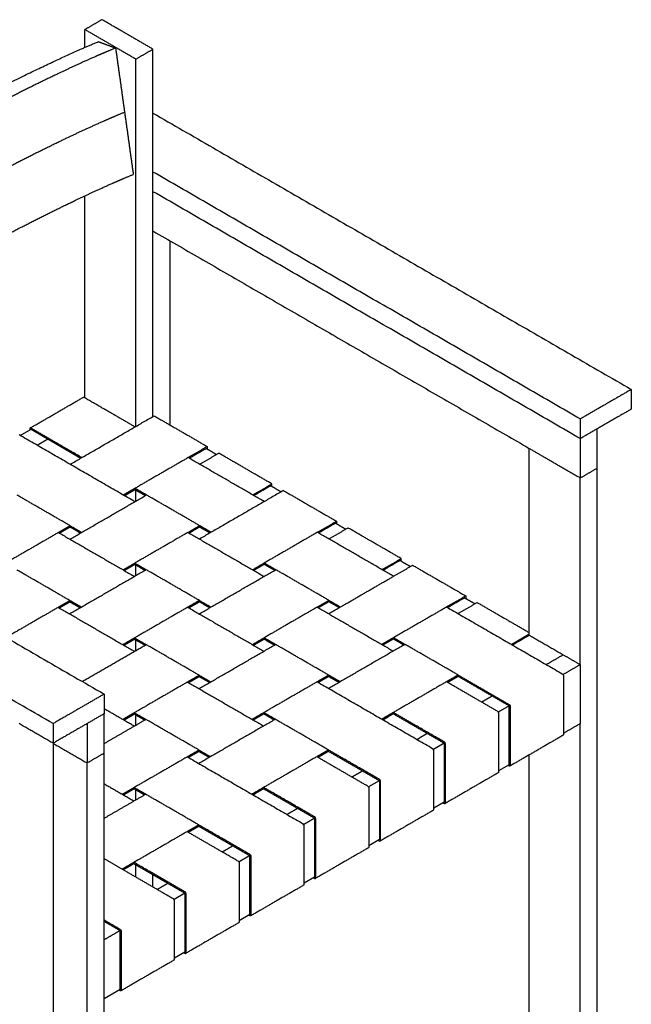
# Model space of a CAD drawing. Header units: millimetres. Extents: x -1859 to 1859, y -494 to 494.
# Tile 3 of 5: x -1563 to -1156, y -160 to 494. Entities that reach past the tile are written whole.
import ezdxf

# ---------------------------------------------------------------- set-up
doc = ezdxf.new("R2010")
doc.units = ezdxf.units.MM
doc.layers.add('Défaut', color=7, linetype='Continuous', true_color=0x000000)
doc.layers.add('Make2D$Visible$Courbes', color=7, linetype='Continuous', true_color=0x000000)

msp = doc.modelspace()

# ---------------------------------------------------------------- linework, layer by layer
at = {"layer": 'Défaut'}
for points in [[(-1280.4, 13.48), (-1280.26, 13.39), (-1280.16, 13.22)], [(-1323.53, -11.43), (-1323.39, -11.51), (-1323.29, -11.68)], [(-1366.67, -36.33), (-1366.53, -36.41), (-1366.42, -36.58)], [(-1409.8, -61.23), (-1409.66, -61.32), (-1409.56, -61.49)], [(-1452.93, -86.14), (-1452.79, -86.22), (-1452.69, -86.39)], [(-1496.07, -111.04), (-1495.93, -111.12), (-1495.82, -111.29)]]:
    msp.add_open_spline(points, degree=2, dxfattribs=at)
at = {"layer": 'Make2D$Visible$Courbes', "color": 18, "lineweight": -3, "true_color": 0x000000}
for points in [[(-1562.19, 217.81), (-1554.94, 222)], [(-1554.94, 222), (-1521.87, 202.7)], [(-1237.02, 38.13), (-1244.2, 33.99)], [(-1236.91, -1), (-1236.91, 37.77)], [(-1280.16, 13.22), (-1287.33, 9.08)], [(-1280.05, 12.86), (-1280.05, -25.91)], [(-1236.91, -1), (-1243.98, -5.08)], [(-1323.29, -11.68), (-1330.46, -15.82)], [(-1323.18, -12.04), (-1323.18, -50.81)], [(-1280.05, -25.91), (-1287.11, -29.99)], [(-1366.31, -36.94), (-1366.31, -75.71)], [(-1323.18, -50.81), (-1330.25, -54.89)], [(-1409.45, -100.61), (-1409.45, -61.85)], [(-1366.31, -75.71), (-1373.38, -79.79)], [(-1452.69, -86.39), (-1459.86, -90.53)], [(-1452.58, -86.75), (-1452.58, -125.52)], [(-1409.45, -100.61), (-1416.52, -104.7)], [(-1495.71, -150.42), (-1495.71, -111.65)], [(-1452.58, -125.52), (-1459.65, -129.6)], [(-1495.71, -150.42), (-1506.38, -156.58)]]:
    msp.add_lwpolyline(points, dxfattribs=at)
for points in [[(-1507.8, 494.17), (-1513.45, 490.9), (-1519.11, 487.64)], [(-1473.85, 474.57), (-1490.83, 484.37), (-1507.8, 494.17)], [(-1519.11, 487.64), (-1502.14, 477.84), (-1485.17, 468.04)], [(-1519.11, 475.77), (-1519.11, 481.71), (-1519.11, 487.64)], [(-1510.16, 479.6), (-1504.45, 477.47), (-1498.74, 475.33)], [(-1498.74, 475.33), (-1495.8, 454.33), (-1492.85, 433.33)], [(-1485.17, 468.04), (-1479.51, 471.31), (-1473.85, 474.57)], [(-1473.85, 230.42), (-1473.85, 352.5), (-1473.85, 474.57)], [(-1485.17, 223.89), (-1485.17, 345.97), (-1485.17, 468.04)], [(-1492.85, 433.33), (-1489.9, 412.33), (-1486.96, 391.33)], [(-1473.85, 432.11), (-1314.76, 340.26), (-1155.66, 248.4)], [(-1189.6, 228.81), (-1331.73, 310.86), (-1473.85, 392.92)], [(-1189.6, 215.74), (-1331.73, 297.8), (-1473.85, 379.86)], [(-1519.11, 242.74), (-1519.11, 309.94), (-1519.11, 377.13)], [(-1473.85, 353.73), (-1348.7, 281.47), (-1223.54, 209.21)], [(-1462.54, 224.78), (-1462.54, 285.99), (-1462.54, 347.2)], [(-1555.6, 222.76), (-1537.93, 232.96), (-1520.26, 243.16)], [(-1485.81, 223.52), (-1502.78, 233.32), (-1519.76, 243.12)], [(-1155.66, 248.4), (-1172.63, 238.6), (-1189.6, 228.81)], [(-1155.66, 248.4), (-1155.66, 241.87), (-1155.66, 235.34)], [(-1824.58, 229.62), (-1665.48, 137.77), (-1506.38, 45.91)], [(-1528.95, 198.62), (-1501.02, 214.74), (-1473.09, 230.87)], [(-1473.09, 230.87), (-1455.41, 220.66), (-1437.73, 210.46)], [(-1155.66, 235.34), (-1172.63, 225.54), (-1189.6, 215.74)], [(-1521.17, 203.11), (-1538.14, 212.91), (-1555.11, 222.7)], [(-1189.6, 228.81), (-1189.6, 222.27), (-1189.6, 215.74)], [(-1485.96, 173.8), (-1524.42, 196), (-1562.89, 218.21)], [(-1555.82, 222.29), (-1555.82, 221.89), (-1555.82, 221.49)], [(-1178.28, 196.15), (-1178.28, 209.21), (-1178.28, 222.27)], [(-1540.32, 26.32), (-1699.42, 118.17), (-1858.52, 210.03)], [(-1543.81, 215.36), (-1547.34, 213.32), (-1550.88, 211.28)], [(-1437.73, 210.46), (-1444.09, 206.78), (-1450.46, 203.11)], [(-1437.73, 210.46), (-1437.73, 209.61), (-1437.73, 208.77)], [(-1189.6, 215.74), (-1189.6, 202.68), (-1189.6, 189.61)], [(-1450.46, 203.11), (-1468.14, 192.9), (-1485.81, 182.69)], [(-1399.83, 173.88), (-1425.14, 188.49), (-1450.46, 203.11)], [(-1449.75, 202.7), (-1444.09, 205.97), (-1438.44, 209.23)], [(-1442.82, 198.7), (-1436.46, 202.37), (-1430.09, 206.05)], [(-1438.49, 209.2), (-1435.02, 207.2), (-1431.56, 205.2)], [(-1438.44, 209.17), (-1438.44, 209.2), (-1438.44, 209.23)], [(-1394.74, 185.63), (-1412.42, 195.84), (-1430.09, 206.05)], [(-1223.54, 209.21), (-1206.57, 199.41), (-1189.6, 189.61)], [(-1223.54, 85.1), (-1223.54, 147.16), (-1223.54, 209.21)], [(-1189.6, 189.61), (-1183.94, 192.88), (-1178.28, 196.15)], [(-1178.28, -297.02), (-1178.28, -50.44), (-1178.28, 196.15)], [(-1407.47, 178.29), (-1401.1, 181.96), (-1394.74, 185.63)], [(-1395.45, 184.41), (-1401.1, 181.14), (-1406.76, 177.88)], [(-1395.49, 184.38), (-1392.03, 182.38), (-1388.56, 180.38)], [(-1395.45, 184.41), (-1395.45, 184.38), (-1395.45, 184.36)], [(-1394.74, 183.95), (-1394.74, 184.79), (-1394.74, 185.63)], [(-1189.6, 65.51), (-1189.6, 127.56), (-1189.6, 189.61)], [(-1528.95, 157.79), (-1546.63, 168), (-1564.3, 178.2)], [(-1529.09, 148.89), (-1503.63, 163.59), (-1478.18, 178.29)], [(-1485.82, 182.69), (-1489.7, 180.45), (-1493.59, 178.2)], [(-1492.88, 177.8), (-1489.35, 179.84), (-1485.82, 181.88)], [(-1485.81, 182.69), (-1485.81, 182.29), (-1485.81, 181.88)], [(-1478.18, 178.29), (-1482, 180.49), (-1485.81, 182.69)], [(-1485.81, 181.88), (-1482.35, 179.88), (-1478.88, 177.88)], [(-1485.17, 174.25), (-1485.17, 177.88), (-1485.17, 181.51)], [(-1442.82, 157.87), (-1460.5, 168.08), (-1478.18, 178.29)], [(-1387.1, 181.23), (-1415.03, 165.1), (-1442.96, 148.97)], [(-1387.1, 181.23), (-1369.42, 171.02), (-1351.75, 160.81)], [(-1528.95, 157.79), (-1532.84, 155.55), (-1536.73, 153.3)], [(-1528.95, 156.98), (-1528.95, 157.38), (-1528.95, 157.79)], [(-1528.95, 157.79), (-1525.13, 155.59), (-1521.31, 153.38)], [(-1450.6, 153.38), (-1446.71, 155.63), (-1442.82, 157.87)], [(-1435.19, 153.46), (-1439, 155.67), (-1442.82, 157.87)], [(-1442.82, 157.06), (-1442.82, 157.47), (-1442.82, 157.87)], [(-1364.47, 153.46), (-1358.11, 157.14), (-1351.75, 160.81)], [(-1363.77, 153.06), (-1358.11, 156.32), (-1352.45, 159.59)], [(-1352.5, 159.56), (-1349.04, 157.56), (-1345.57, 155.56)], [(-1352.45, 159.53), (-1352.45, 159.56), (-1352.45, 159.59)], [(-1351.75, 160.81), (-1351.75, 159.97), (-1351.75, 159.12)], [(-1536.73, 153.3), (-1554.4, 143.09), (-1572.08, 132.89)], [(-1536.73, 153.3), (-1511.41, 138.69), (-1486.1, 124.07)], [(-1528.95, 156.98), (-1532.48, 154.94), (-1536.02, 152.89)], [(-1528.95, 156.98), (-1525.48, 154.98), (-1522.02, 152.97)], [(-1450.6, 153.38), (-1468.28, 143.18), (-1485.96, 132.97)], [(-1450.6, 153.38), (-1425.29, 138.77), (-1399.97, 124.15)], [(-1449.89, 152.97), (-1446.36, 155.02), (-1442.82, 157.06)], [(-1442.82, 157.05), (-1439.36, 155.06), (-1435.89, 153.06)], [(-1364.47, 153.46), (-1382.15, 143.26), (-1399.83, 133.05)], [(-1313.85, 124.23), (-1339.16, 138.85), (-1364.47, 153.46)], [(-1356.84, 149.06), (-1350.47, 152.73), (-1344.11, 156.4)], [(-1308.75, 135.99), (-1326.43, 146.2), (-1344.11, 156.4)], [(-1493.73, 128.48), (-1489.85, 130.72), (-1485.96, 132.97)], [(-1493.02, 128.07), (-1489.49, 130.11), (-1485.96, 132.15)], [(-1485.96, 132.97), (-1485.96, 132.56), (-1485.96, 132.15)], [(-1485.96, 132.97), (-1482.14, 130.77), (-1478.32, 128.56)], [(-1485.96, 132.15), (-1482.49, 130.15), (-1479.03, 128.15)], [(-1485.17, 124.61), (-1485.17, 128.15), (-1485.17, 131.7)], [(-1407.61, 128.56), (-1403.72, 130.81), (-1399.83, 133.05)], [(-1406.9, 128.15), (-1403.36, 130.2), (-1399.83, 132.24)], [(-1399.83, 133.05), (-1396.01, 130.85), (-1392.19, 128.64)], [(-1399.83, 133.05), (-1399.83, 132.64), (-1399.83, 132.24)], [(-1399.83, 132.24), (-1396.36, 130.23), (-1392.9, 128.23)], [(-1321.48, 128.64), (-1315.12, 132.32), (-1308.75, 135.99)], [(-1309.46, 134.77), (-1315.12, 131.5), (-1320.78, 128.23)], [(-1313.85, 124.23), (-1307.48, 127.91), (-1301.12, 131.58)], [(-1309.51, 134.74), (-1306.05, 132.74), (-1302.58, 130.74)], [(-1309.46, 134.77), (-1309.46, 134.74), (-1309.46, 134.71)], [(-1308.75, 134.3), (-1308.75, 135.15), (-1308.75, 135.99)], [(-1301.12, 131.58), (-1283.44, 121.38), (-1265.76, 111.17)], [(-1529.09, 108.07), (-1546.77, 118.27), (-1564.44, 128.48)], [(-1478.32, 128.56), (-1503.77, 113.86), (-1529.23, 99.17)], [(-1442.96, 108.15), (-1460.64, 118.35), (-1478.32, 128.56)], [(-1443.1, 99.25), (-1417.65, 113.95), (-1392.19, 128.64)], [(-1356.84, 108.23), (-1374.52, 118.44), (-1392.19, 128.64)], [(-1349.2, 103.82), (-1331.52, 114.03), (-1313.85, 124.23)], [(-1529.09, 108.07), (-1532.98, 105.82), (-1536.87, 103.58)], [(-1536.16, 103.17), (-1532.62, 105.21), (-1529.09, 107.25)], [(-1521.45, 103.66), (-1525.27, 105.86), (-1529.09, 108.07)], [(-1529.09, 107.25), (-1529.09, 107.66), (-1529.09, 108.07)], [(-1529.09, 107.25), (-1525.62, 105.25), (-1522.16, 103.25)], [(-1442.96, 108.15), (-1446.85, 105.9), (-1450.74, 103.66)], [(-1450.03, 103.25), (-1446.5, 105.29), (-1442.96, 107.33)], [(-1442.96, 107.33), (-1442.96, 107.74), (-1442.96, 108.15)], [(-1442.96, 108.15), (-1439.15, 105.94), (-1435.33, 103.74)], [(-1442.96, 107.33), (-1439.5, 105.33), (-1436.03, 103.33)], [(-1364.62, 103.74), (-1360.73, 105.98), (-1356.84, 108.23)], [(-1363.91, 103.33), (-1360.37, 105.37), (-1356.84, 107.41)], [(-1356.84, 107.41), (-1356.84, 107.82), (-1356.84, 108.23)], [(-1356.84, 108.23), (-1353.02, 106.03), (-1349.2, 103.82)], [(-1356.84, 107.42), (-1353.37, 105.41), (-1349.91, 103.41)], [(-1265.76, 111.17), (-1272.13, 107.5), (-1278.49, 103.82)], [(-1266.47, 109.94), (-1272.12, 106.68), (-1277.78, 103.42)], [(-1258.13, 106.76), (-1264.49, 103.09), (-1270.85, 99.41)], [(-1266.52, 109.92), (-1263.05, 107.92), (-1259.59, 105.92)], [(-1266.47, 109.89), (-1266.47, 109.92), (-1266.47, 109.94)], [(-1265.76, 111.17), (-1265.76, 110.33), (-1265.76, 109.48)], [(-1258.13, 106.76), (-1240.83, 96.78), (-1223.54, 86.79)], [(-1536.87, 103.58), (-1554.22, 93.56), (-1571.56, 83.54)], [(-1536.87, 103.58), (-1511.55, 88.96), (-1486.24, 74.35)], [(-1450.74, 103.66), (-1468.42, 93.45), (-1486.1, 83.25)], [(-1450.74, 103.66), (-1425.43, 89.04), (-1400.11, 74.43)], [(-1364.62, 103.74), (-1382.29, 93.53), (-1399.97, 83.33)], [(-1364.62, 103.74), (-1339.3, 89.12), (-1313.99, 74.51)], [(-1356.98, 99.33), (-1353.09, 101.58), (-1349.2, 103.82)], [(-1278.49, 103.82), (-1296.17, 93.61), (-1313.85, 83.41)], [(-1278.49, 103.82), (-1240.02, 81.61), (-1201.56, 59.4)], [(-1235.5, 79), (-1229.52, 82.45), (-1223.54, 85.91)], [(-1234.79, 78.59), (-1229.16, 81.84), (-1223.53, 85.1)], [(-1223.54, 85.1), (-1212.23, 78.57), (-1200.91, 72.04)], [(-1520.94, 54.31), (-1499.7, 66.57), (-1478.46, 78.84)], [(-1486.1, 83.25), (-1489.99, 81), (-1493.88, 78.75)], [(-1493.16, 78.35), (-1489.63, 80.39), (-1486.1, 82.43)], [(-1486.1, 83.25), (-1486.1, 82.84), (-1486.1, 82.43)], [(-1486.1, 83.25), (-1482.28, 81.04), (-1478.46, 78.84)], [(-1486.1, 82.43), (-1482.63, 80.43), (-1479.17, 78.43)], [(-1485.17, 74.96), (-1485.17, 78.43), (-1485.17, 81.89)], [(-1443.1, 58.42), (-1460.78, 68.63), (-1478.46, 78.84)], [(-1443.25, 49.52), (-1417.79, 64.22), (-1392.33, 78.92)], [(-1407.75, 78.84), (-1403.86, 81.08), (-1399.97, 83.33)], [(-1407.04, 78.43), (-1403.51, 80.47), (-1399.97, 82.51)], [(-1399.97, 83.33), (-1399.97, 82.92), (-1399.97, 82.51)], [(-1392.33, 78.92), (-1396.15, 81.12), (-1399.97, 83.33)], [(-1399.97, 82.51), (-1396.51, 80.51), (-1393.04, 78.51)], [(-1356.98, 58.51), (-1374.66, 68.71), (-1392.33, 78.92)], [(-1306.21, 79), (-1331.66, 64.3), (-1357.12, 49.61)], [(-1313.85, 83.41), (-1317.74, 81.16), (-1321.62, 78.92)], [(-1313.85, 82.59), (-1317.38, 80.55), (-1320.91, 78.51)], [(-1313.85, 83.41), (-1313.85, 83), (-1313.85, 82.59)], [(-1313.85, 83.41), (-1310.03, 81.2), (-1306.21, 79)], [(-1313.85, 82.59), (-1310.38, 80.59), (-1306.92, 78.59)], [(-1270.85, 58.59), (-1288.53, 68.79), (-1306.21, 79)], [(-1200.91, 72.04), (-1206.54, 68.79), (-1212.17, 65.54)], [(-1200.91, 72.04), (-1195.25, 68.77), (-1189.6, 65.51)], [(-1189.6, 65.51), (-1195.33, 62.2), (-1201.06, 58.89)], [(-1189.6, 65.51), (-1189.6, 45.91), (-1189.6, 26.32)], [(-1450.88, 53.93), (-1468.56, 43.73), (-1486.24, 33.52)], [(-1443.1, 58.42), (-1446.99, 56.18), (-1450.88, 53.93)], [(-1450.88, 53.93), (-1425.57, 39.32), (-1400.25, 24.7)], [(-1450.18, 53.53), (-1446.64, 55.57), (-1443.1, 57.61)], [(-1443.1, 57.61), (-1443.1, 58.02), (-1443.1, 58.42)], [(-1443.1, 58.42), (-1439.29, 56.22), (-1435.47, 54.01)], [(-1443.1, 57.61), (-1439.64, 55.61), (-1436.17, 53.61)], [(-1364.76, 54.01), (-1382.43, 43.81), (-1400.11, 33.6)], [(-1356.98, 58.51), (-1360.87, 56.26), (-1364.76, 54.01)], [(-1287.82, 9.6), (-1326.29, 31.81), (-1364.76, 54.01)], [(-1356.98, 57.69), (-1360.51, 55.65), (-1364.05, 53.61)], [(-1356.98, 57.69), (-1356.98, 58.1), (-1356.98, 58.51)], [(-1349.34, 54.1), (-1353.16, 56.3), (-1356.98, 58.51)], [(-1356.98, 57.69), (-1353.51, 55.69), (-1350.05, 53.69)], [(-1278.63, 54.1), (-1296.31, 43.89), (-1313.99, 33.68)], [(-1270.85, 58.59), (-1274.74, 56.34), (-1278.63, 54.1)], [(-1244.69, 34.5), (-1261.66, 44.3), (-1278.63, 54.1)], [(-1277.92, 53.69), (-1274.39, 55.73), (-1270.85, 57.77)], [(-1270.86, 57.77), (-1254.06, 48.08), (-1237.27, 38.38)], [(-1270.85, 57.77), (-1270.85, 58.18), (-1270.85, 58.59)], [(-1270.85, 58.59), (-1253.88, 48.79), (-1236.91, 38.99)], [(-1200.85, 58.18), (-1200.85, 38.58), (-1200.85, 18.99)], [(-1506.38, 45.91), (-1523.35, 36.11), (-1540.32, 26.32)], [(-1506.38, 45.91), (-1506.38, 39.38), (-1506.38, 32.85)], [(-1255.31, 40.63), (-1251.77, 42.67), (-1248.24, 44.72)], [(-1506.38, 32.85), (-1523.35, 23.05), (-1540.32, 13.25)], [(-1486.38, 24.62), (-1496.38, 30.4), (-1506.38, 36.17)], [(-1506.38, 6.72), (-1506.38, 19.78), (-1506.38, 32.85)], [(-1486.24, 33.52), (-1490.13, 31.28), (-1494.02, 29.03)], [(-1486.24, 33.52), (-1486.24, 33.11), (-1486.24, 32.7)], [(-1486.24, 33.52), (-1482.42, 31.32), (-1478.6, 29.11)], [(-1400.12, 33.6), (-1404, 31.36), (-1407.89, 29.11)], [(-1400.12, 32.78), (-1403.65, 30.74), (-1407.18, 28.7)], [(-1392.48, 29.19), (-1396.3, 31.4), (-1400.11, 33.6)], [(-1400.11, 33.6), (-1400.11, 33.19), (-1400.11, 32.79)], [(-1400.11, 32.79), (-1396.65, 30.79), (-1393.18, 28.78)], [(-1313.99, 33.68), (-1317.88, 31.44), (-1321.77, 29.19)], [(-1321.05, 28.79), (-1317.52, 30.83), (-1313.99, 32.87)], [(-1313.99, 33.68), (-1313.99, 33.28), (-1313.99, 32.87)], [(-1280.05, 14.09), (-1297.02, 23.89), (-1313.99, 33.68)], [(-1313.99, 32.87), (-1297.19, 23.17), (-1280.4, 13.48)], [(-1243.98, 33.28), (-1243.98, 13.68), (-1243.98, -5.92)], [(-1236.21, 37.77), (-1236.21, 18.17), (-1236.21, -1.43)], [(-1540.32, 13.25), (-1551.64, 19.78), (-1562.95, 26.32)], [(-1540.32, 26.32), (-1540.32, 19.78), (-1540.32, 13.25)], [(-1517.7, 26.32), (-1517.7, 13.25), (-1517.7, 0.19)], [(-1506.38, 13.07), (-1492.49, 21.09), (-1478.6, 29.11)], [(-1493.31, 28.62), (-1489.77, 30.66), (-1486.24, 32.7)], [(-1486.24, 32.7), (-1482.77, 30.7), (-1479.31, 28.7)], [(-1485.17, 25.32), (-1485.17, 28.7), (-1485.17, 32.09)], [(-1443.25, 8.7), (-1460.92, 18.91), (-1478.6, 29.11)], [(-1392.48, 29.19), (-1417.93, 14.5), (-1443.39, -0.2)], [(-1357.12, 8.78), (-1374.8, 18.99), (-1392.48, 29.19)], [(-1189.6, 26.32), (-1195.22, 23.07), (-1200.85, 19.82)], [(-1189.6, -303.55), (-1189.6, -138.62), (-1189.6, 26.31)], [(-1298.44, 15.73), (-1294.91, 17.77), (-1291.37, 19.81)], [(-1540.32, 13.26), (-1540.32, -233.33), (-1540.32, -479.91)], [(-1540.32, 13.25), (-1529.01, 6.72), (-1517.7, 0.19)], [(-1201.06, 18.53), (-1218.73, 8.32), (-1236.41, -1.88)], [(-1517.7, 0.19), (-1512.04, 3.45), (-1506.38, 6.72)], [(-1506.38, -486.44), (-1506.38, -239.86), (-1506.38, 6.72)], [(-1443.25, 8.7), (-1447.14, 6.45), (-1451.02, 4.21)], [(-1443.25, 7.88), (-1446.78, 5.84), (-1450.32, 3.8)], [(-1443.25, 7.88), (-1443.25, 8.29), (-1443.25, 8.7)], [(-1443.25, 8.7), (-1439.43, 6.49), (-1435.61, 4.29)], [(-1443.25, 7.88), (-1439.78, 5.88), (-1436.32, 3.88)], [(-1357.12, 8.78), (-1361.01, 6.54), (-1364.9, 4.29)], [(-1364.19, 3.88), (-1360.65, 5.92), (-1357.12, 7.96)], [(-1357.12, 7.96), (-1357.12, 8.37), (-1357.12, 8.78)], [(-1323.18, -10.81), (-1340.15, -1.02), (-1357.12, 8.78)], [(-1357.12, 7.96), (-1340.33, -1.73), (-1323.53, -11.43)], [(-1287.12, -30.82), (-1287.12, -11.22), (-1287.12, 8.37)], [(-1279.34, -26.33), (-1279.34, -6.73), (-1279.34, 12.86)], [(-1517.7, -492.98), (-1517.7, -246.39), (-1517.7, 0.19)], [(-1451.02, 4.21), (-1468.7, -6), (-1486.38, -16.2)], [(-1451.02, 4.21), (-1412.56, -18), (-1374.09, -40.21)], [(-1364.9, 4.29), (-1382.58, -5.92), (-1400.25, -16.12)], [(-1330.96, -15.31), (-1347.93, -5.51), (-1364.9, 4.29)], [(-1223.54, -283.95), (-1223.54, -139.2), (-1223.54, 5.55)], [(-1341.57, -9.17), (-1338.04, -7.13), (-1334.51, -5.09)], [(-1244.19, -6.37), (-1261.87, -16.58), (-1279.55, -26.79)], [(-1236.91, -1.83), (-1237.27, -1.63), (-1237.63, -1.42)], [(-1322.47, -51.23), (-1322.47, -31.64), (-1322.47, -12.04)], [(-1506.38, -13.64), (-1496.45, -19.37), (-1486.52, -25.1)], [(-1486.38, -16.2), (-1490.27, -18.45), (-1494.16, -20.69)], [(-1486.38, -17.02), (-1489.91, -19.06), (-1493.45, -21.1)], [(-1486.38, -16.2), (-1486.38, -16.61), (-1486.38, -17.02)], [(-1478.75, -20.61), (-1482.56, -18.41), (-1486.38, -16.2)], [(-1486.38, -17.02), (-1482.91, -19.02), (-1479.45, -21.02)], [(-1485.17, -24.32), (-1485.17, -21.02), (-1485.17, -17.72)], [(-1400.25, -16.12), (-1404.14, -18.37), (-1408.03, -20.61)], [(-1407.32, -21.02), (-1403.79, -18.98), (-1400.26, -16.94)], [(-1400.25, -16.12), (-1400.25, -16.53), (-1400.25, -16.94)], [(-1366.31, -35.72), (-1383.28, -25.92), (-1400.25, -16.12)], [(-1400.25, -16.94), (-1383.46, -26.63), (-1366.67, -36.33)], [(-1330.25, -16.53), (-1330.25, -36.13), (-1330.25, -55.72)], [(-1506.38, -36.57), (-1492.56, -28.59), (-1478.74, -20.61)], [(-1443.39, -41.03), (-1461.07, -30.82), (-1478.74, -20.61)], [(-1384.71, -34.08), (-1381.17, -32.03), (-1377.64, -29.99)], [(-1287.32, -31.28), (-1305, -41.48), (-1322.68, -51.69)], [(-1280.77, -26.32), (-1280.41, -26.53), (-1280.05, -26.74)], [(-1366.42, -36.58), (-1370.01, -38.65), (-1373.59, -40.72)], [(-1365.61, -76.13), (-1365.61, -56.54), (-1365.61, -36.94)], [(-1451.17, -45.52), (-1468.84, -55.72), (-1486.52, -65.93)], [(-1443.39, -41.03), (-1447.28, -43.27), (-1451.17, -45.52)], [(-1417.22, -65.11), (-1434.2, -55.31), (-1451.17, -45.52)], [(-1450.46, -45.92), (-1446.92, -43.88), (-1443.39, -41.84)], [(-1443.39, -41.84), (-1443.39, -41.43), (-1443.39, -41.03)], [(-1409.45, -60.62), (-1426.42, -50.82), (-1443.39, -41.03)], [(-1443.39, -41.84), (-1426.59, -51.54), (-1409.8, -61.23)], [(-1373.38, -80.63), (-1373.38, -61.03), (-1373.38, -41.43)], [(-1323.9, -51.23), (-1323.54, -51.43), (-1323.18, -51.64)], [(-1427.84, -58.98), (-1424.31, -56.94), (-1420.77, -54.9)], [(-1330.46, -56.18), (-1348.14, -66.39), (-1365.81, -76.59)], [(-1506.38, -63.44), (-1500.34, -66.93), (-1494.3, -70.42)], [(-1409.56, -61.49), (-1413.14, -63.56), (-1416.73, -65.63)], [(-1408.74, -61.85), (-1408.74, -81.44), (-1408.74, -101.04)], [(-1486.52, -65.93), (-1490.41, -68.17), (-1494.3, -70.42)], [(-1494.3, -70.42), (-1477.33, -80.22), (-1460.36, -90.02)], [(-1493.59, -70.83), (-1490.06, -68.79), (-1486.52, -66.74)], [(-1486.52, -65.93), (-1486.52, -66.34), (-1486.52, -66.74)], [(-1452.58, -85.52), (-1469.55, -75.73), (-1486.52, -65.93)], [(-1486.52, -66.74), (-1469.73, -76.44), (-1452.93, -86.14)], [(-1485.17, -75.69), (-1485.17, -71.61), (-1485.17, -67.53)], [(-1416.52, -66.34), (-1416.52, -85.93), (-1416.52, -105.53)], [(-1473.85, -82.22), (-1473.85, -78.14), (-1473.85, -74.06)], [(-1367.03, -76.13), (-1366.67, -76.34), (-1366.31, -76.54)], [(-1470.97, -83.88), (-1467.44, -81.84), (-1463.91, -79.8)], [(-1373.59, -81.08), (-1391.27, -91.29), (-1408.95, -101.5)], [(-1459.65, -130.43), (-1459.65, -110.84), (-1459.65, -91.24)], [(-1451.87, -125.94), (-1451.87, -106.35), (-1451.87, -86.75)], [(-1495.71, -110.43), (-1501.05, -107.35), (-1506.38, -104.27)], [(-1409.45, -101.45), (-1409.81, -101.24), (-1410.17, -101.03)], [(-1506.38, -105.08), (-1501.22, -108.06), (-1496.07, -111.04)], [(-1416.72, -105.99), (-1434.4, -116.19), (-1452.08, -126.4)], [(-1495.82, -111.29), (-1501.1, -114.34), (-1506.38, -117.39)], [(-1495.01, -111.65), (-1495.01, -131.25), (-1495.01, -150.84)], [(-1453.3, -125.94), (-1452.94, -126.14), (-1452.58, -126.35)], [(-1459.86, -130.89), (-1477.54, -141.1), (-1495.21, -151.3)], [(-1495.71, -151.25), (-1496.07, -151.04), (-1496.43, -150.84)]]:
    msp.add_open_spline(points, degree=2, dxfattribs=at)
msp.add_open_spline([(-1668.13, 398.75), (-1666.92, 399.45), (-1665.7, 400.15), (-1664.47, 400.86), (-1663.01, 401.7), (-1661.53, 402.54), (-1660.05, 403.39), (-1658.56, 404.24), (-1657.06, 405.1), (-1655.55, 405.95), (-1654.04, 406.81), (-1652.52, 407.67), (-1651, 408.53), (-1649.46, 409.4), (-1647.92, 410.27), (-1646.36, 411.14), (-1644.8, 412.02), (-1643.23, 412.9), (-1641.66, 413.77), (-1640.07, 414.66), (-1638.47, 415.55), (-1636.87, 416.44), (-1635.26, 417.33), (-1633.63, 418.23), (-1632, 419.13), (-1630.34, 420.04), (-1628.68, 420.96), (-1627, 421.87), (-1626.38, 422.21), (-1625.76, 422.55), (-1625.13, 422.89), (-1623.41, 423.83), (-1621.69, 424.77), (-1619.96, 425.7), (-1618.19, 426.66), (-1616.41, 427.62), (-1614.63, 428.58), (-1612.81, 429.56), (-1610.99, 430.54), (-1609.16, 431.51), (-1607.17, 432.58), (-1605.17, 433.64), (-1603.18, 434.69), (-1601.16, 435.76), (-1599.15, 436.82), (-1597.13, 437.87), (-1594.99, 439), (-1592.86, 440.11), (-1590.73, 441.21), (-1588.45, 442.39), (-1586.19, 443.56), (-1583.93, 444.72), (-1583.07, 445.16), (-1582.22, 445.6), (-1581.37, 446.03), (-1579.12, 447.18), (-1576.88, 448.32), (-1574.66, 449.44), (-1572.61, 450.48), (-1570.58, 451.5), (-1568.56, 452.51), (-1566.64, 453.46), (-1564.73, 454.41), (-1562.83, 455.35), (-1562.55, 455.48), (-1562.28, 455.62), (-1562.01, 455.75), (-1560.27, 456.61), (-1558.54, 457.46), (-1556.82, 458.3), (-1555.17, 459.1), (-1553.53, 459.89), (-1551.91, 460.67), (-1550.33, 461.44), (-1548.75, 462.19), (-1547.19, 462.93), (-1545.69, 463.65), (-1544.2, 464.36), (-1542.72, 465.05), (-1541.84, 465.47), (-1540.97, 465.88), (-1540.1, 466.28), (-1538.68, 466.95), (-1537.27, 467.6), (-1535.88, 468.25), (-1534.51, 468.88), (-1533.15, 469.5), (-1531.81, 470.11), (-1530.48, 470.72), (-1529.17, 471.31), (-1527.87, 471.9), (-1526.59, 472.47), (-1525.32, 473.04), (-1524.07, 473.6), (-1523.37, 473.91), (-1522.68, 474.21), (-1521.98, 474.52), (-1521.18, 474.87), (-1520.37, 475.23), (-1519.54, 475.59), (-1518.8, 475.91), (-1518.04, 476.24), (-1517.25, 476.58), (-1516.52, 476.9), (-1515.76, 477.22), (-1514.98, 477.55), (-1514.22, 477.88), (-1513.44, 478.21), (-1512.63, 478.55), (-1511.84, 478.89), (-1511.02, 479.24), (-1510.16, 479.6)], degree=3, knots=[-208.881865, -208.881865, -208.881865, -208.881865, -203.725304, -203.725304, -203.725304, -197.489615, -197.489615, -197.489615, -191.186852, -191.186852, -191.186852, -184.819318, -184.819318, -184.819318, -178.365299, -178.365299, -178.365299, -171.8325, -171.8325, -171.8325, -165.215472, -165.215472, -165.215472, -158.507363, -158.507363, -158.507363, -151.642802, -151.642802, -151.642802, -149.081744, -149.081744, -149.081744, -142.025617, -142.025617, -142.025617, -134.777207, -134.777207, -134.777207, -127.369773, -127.369773, -127.369773, -119.30975, -119.30975, -119.30975, -111.199868, -111.199868, -111.199868, -102.657993, -102.657993, -102.657993, -93.636408, -93.636408, -93.636408, -90.260111, -90.260111, -90.260111, -81.432549, -81.432549, -81.432549, -73.456248, -73.456248, -73.456248, -66.015182, -66.015182, -66.015182, -64.948098, -64.948098, -64.948098, -58.250993, -58.250993, -58.250993, -51.950213, -51.950213, -51.950213, -45.929397, -45.929397, -45.929397, -40.244502, -40.244502, -40.244502, -36.937306, -36.937306, -36.937306, -31.620607, -31.620607, -31.620607, -26.534156, -26.534156, -26.534156, -21.630459, -21.630459, -21.630459, -16.93463, -16.93463, -16.93463, -14.367583, -14.367583, -14.367583, -11.380648, -11.380648, -11.380648, -8.583782, -8.583782, -8.583782, -5.82568, -5.82568, -5.82568, -2.980344, -2.980344, -2.980344, 0, 0, 0, 0], dxfattribs=at)
for points, weights, knots in [([(-1498.74, 475.33), (-1503.68, 473.3), (-1506.28, 472.19), (-1508.87, 471.07), (-1511.04, 470.14), (-1519.36, 466.48), (-1534.22, 459.64), (-1553.73, 450.2), (-1574.26, 439.84), (-1595.3, 428.84), (-1616.34, 417.49), (-1636.9, 406.08), (-1656.88, 394.7), (-1676.55, 383.19), (-1696.14, 371.43), (-1715.51, 359.45), (-1734.15, 347.55), (-1751.56, 336.01), (-1767.27, 325.12), (-1778.52, 316.89), (-1784.45, 312.31), (-1785.97, 311.12), (-1787.68, 309.77), (-1789.37, 308.42), (-1792.55, 305.85)], [1, 0.999997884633, 0.999995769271, 0.999993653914, 0.999993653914, 0.999993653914, 0.999993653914, 0.999993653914, 0.999993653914, 0.999993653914, 0.999993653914, 0.999993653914, 0.999993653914, 0.999993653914, 0.999993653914, 0.999993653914, 0.999993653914, 0.999993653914, 0.999993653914, 0.999993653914, 0.999993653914, 0.999993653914, 0.999995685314, 0.999997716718, 0.999999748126], [0, 0, 0, 0, 12.196108, 12.196108, 12.196108, 20.119186, 42.812256, 68.054847, 95.201201, 123.538173, 152.356418, 180.983303, 208.737675, 236.476201, 265.095253, 293.915484, 322.26539, 349.436036, 374.713716, 397.451189, 405.456826, 405.456826, 405.456826, 417.393588, 417.393588, 417.393588, 417.393588]), ([(-1779.23, 269.13), (-1777.95, 270.12), (-1772.27, 274.49), (-1761.29, 282.53), (-1745.59, 293.41), (-1728.17, 304.95), (-1709.53, 316.86), (-1690.17, 328.84), (-1670.57, 340.6), (-1650.9, 352.1), (-1630.92, 363.49), (-1610.36, 374.9), (-1589.32, 386.25), (-1568.28, 397.25), (-1547.75, 407.61), (-1528.24, 417.05), (-1513.38, 423.89), (-1505.06, 427.54), (-1502.89, 428.48), (-1500.31, 429.6), (-1497.7, 430.7), (-1492.77, 432.74)], [0.999993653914, 0.999993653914, 0.999993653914, 0.999993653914, 0.999993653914, 0.999993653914, 0.999993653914, 0.999993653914, 0.999993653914, 0.999993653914, 0.999993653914, 0.999993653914, 0.999993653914, 0.999993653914, 0.999993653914, 0.999993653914, 0.999993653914, 0.999993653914, 0.999993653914, 0.999995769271, 0.999997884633, 1], [13.769835, 13.769835, 13.769835, 13.769835, 20.435744, 43.173216, 68.450897, 95.621542, 123.971449, 152.79168, 181.410732, 209.149258, 236.90363, 265.530514, 294.348759, 322.685731, 349.832086, 375.074677, 397.767747, 405.690825, 405.690825, 405.690825, 417.886933, 417.886933, 417.886933, 417.886933]), ([(-1779.32, 223.02), (-1777.03, 224.87), (-1775.62, 226), (-1774.18, 227.12), (-1772.66, 228.32), (-1766.73, 232.89), (-1755.48, 241.12), (-1739.78, 252.01), (-1722.36, 263.55), (-1703.72, 275.45), (-1684.36, 287.43), (-1664.76, 299.2), (-1645.09, 310.7), (-1625.11, 322.09), (-1604.55, 333.5), (-1583.51, 344.84), (-1562.47, 355.84), (-1541.94, 366.2), (-1522.43, 375.64), (-1507.57, 382.49), (-1499.25, 386.14), (-1497.08, 387.08), (-1494.5, 388.19), (-1491.89, 389.3), (-1486.96, 391.33)], [0.99999875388, 0.999997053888, 0.999995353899, 0.999993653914, 0.999993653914, 0.999993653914, 0.999993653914, 0.999993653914, 0.999993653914, 0.999993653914, 0.999993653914, 0.999993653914, 0.999993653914, 0.999993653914, 0.999993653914, 0.999993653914, 0.999993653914, 0.999993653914, 0.999993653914, 0.999993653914, 0.999993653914, 0.999993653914, 0.999995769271, 0.999997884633, 1], [2.440777, 2.440777, 2.440777, 2.440777, 12.430107, 12.430107, 12.430107, 20.435744, 43.173216, 68.450897, 95.621542, 123.971449, 152.79168, 181.410732, 209.149258, 236.90363, 265.530514, 294.348759, 322.685731, 349.832086, 375.074677, 397.767747, 405.690825, 405.690825, 405.690825, 417.886933, 417.886933, 417.886933, 417.886933])]:
    msp.add_rational_spline(points, weights, degree=3, knots=knots, dxfattribs=at)
for points, weights in [([(-1520.26, 243.16), (-1520.05, 243.28), (-1519.76, 243.12)], [1, 0.923879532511, 1]), ([(-1555.61, 222.75), (-1555.82, 222.63), (-1555.82, 222.29)], [1, 0.923879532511, 1]), ([(-1555.11, 222.7), (-1555.4, 222.87), (-1555.61, 222.75)], [1, 0.923879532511, 1]), ([(-1201.56, 59.4), (-1200.85, 59), (-1200.85, 58.18)], [1, 0.707106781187, 1]), ([(-1244.69, 34.5), (-1243.98, 34.09), (-1243.98, 33.28)], [1, 0.707106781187, 1]), ([(-1237.02, 38.13), (-1236.91, 37.94), (-1236.91, 37.77)], [0.853698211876, 0.848948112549, 1]), ([(-1236.91, 38.99), (-1236.21, 38.58), (-1236.21, 37.77)], [1, 0.707106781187, 1]), ([(-1280.16, 13.22), (-1280.05, 13.04), (-1280.05, 12.86)], [0.853698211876, 0.848948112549, 1]), ([(-1279.34, 12.86), (-1279.34, 13.68), (-1280.05, 14.09)], [1, 0.707106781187, 1]), ([(-1200.85, 18.99), (-1200.85, 18.65), (-1201.06, 18.53)], [1, 0.923879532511, 1]), ([(-1287.12, 8.37), (-1287.12, 9.19), (-1287.82, 9.6)], [1, 0.707106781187, 1]), ([(-1243.98, -5.92), (-1243.98, -6.25), (-1244.19, -6.37)], [1, 0.923879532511, 1]), ([(-1236.41, -1.88), (-1236.62, -2), (-1236.91, -1.83)], [1, 0.923879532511, 1]), ([(-1236.21, -1.43), (-1236.21, -1.76), (-1236.41, -1.88)], [1, 0.923879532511, 1]), ([(-1323.29, -11.68), (-1323.18, -11.86), (-1323.18, -12.04)], [0.853698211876, 0.848948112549, 1]), ([(-1322.47, -12.04), (-1322.47, -11.22), (-1323.18, -10.81)], [1, 0.707106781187, 1]), ([(-1330.96, -15.31), (-1330.25, -15.71), (-1330.25, -16.53)], [1, 0.707106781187, 1]), ([(-1287.32, -31.28), (-1287.12, -31.16), (-1287.12, -30.82)], [1, 0.923879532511, 1]), ([(-1280.05, -26.74), (-1279.75, -26.91), (-1279.55, -26.79)], [1, 0.923879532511, 1]), ([(-1279.55, -26.79), (-1279.34, -26.67), (-1279.34, -26.33)], [1, 0.923879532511, 1]), ([(-1366.42, -36.58), (-1366.31, -36.77), (-1366.31, -36.94)], [0.853698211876, 0.848948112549, 1]), ([(-1365.61, -36.94), (-1365.61, -36.13), (-1366.31, -35.72)], [1, 0.707106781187, 1]), ([(-1373.38, -41.43), (-1373.38, -40.62), (-1374.09, -40.21)], [1, 0.707106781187, 1]), ([(-1323.18, -51.64), (-1322.89, -51.81), (-1322.68, -51.69)], [1, 0.923879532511, 1]), ([(-1322.68, -51.69), (-1322.47, -51.57), (-1322.47, -51.23)], [1, 0.923879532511, 1]), ([(-1330.25, -55.72), (-1330.25, -56.06), (-1330.46, -56.18)], [1, 0.923879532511, 1]), ([(-1417.22, -65.11), (-1416.52, -65.52), (-1416.52, -66.34)], [1, 0.707106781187, 1]), ([(-1409.56, -61.49), (-1409.45, -61.67), (-1409.45, -61.85)], [0.853698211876, 0.848948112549, 1]), ([(-1409.45, -60.62), (-1408.74, -61.03), (-1408.74, -61.85)], [1, 0.707106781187, 1]), ([(-1366.31, -76.54), (-1366.02, -76.71), (-1365.81, -76.59)], [1, 0.923879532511, 1]), ([(-1365.81, -76.59), (-1365.61, -76.47), (-1365.61, -76.13)], [1, 0.923879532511, 1]), ([(-1373.59, -81.08), (-1373.38, -80.96), (-1373.38, -80.63)], [1, 0.923879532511, 1]), ([(-1459.65, -91.24), (-1459.65, -90.42), (-1460.36, -90.02)], [1, 0.707106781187, 1]), ([(-1452.69, -86.39), (-1452.58, -86.57), (-1452.58, -86.75)], [0.853698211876, 0.848948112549, 1]), ([(-1451.87, -86.75), (-1451.87, -85.93), (-1452.58, -85.52)], [1, 0.707106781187, 1]), ([(-1408.95, -101.5), (-1409.15, -101.62), (-1409.45, -101.45)], [1, 0.923879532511, 1]), ([(-1408.74, -101.04), (-1408.74, -101.38), (-1408.95, -101.5)], [1, 0.923879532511, 1]), ([(-1495.71, -110.43), (-1495.01, -110.84), (-1495.01, -111.65)], [1, 0.707106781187, 1]), ([(-1416.52, -105.53), (-1416.52, -105.87), (-1416.72, -105.99)], [1, 0.923879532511, 1]), ([(-1495.82, -111.29), (-1495.71, -111.48), (-1495.71, -111.65)], [0.853698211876, 0.848948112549, 1]), ([(-1459.86, -130.89), (-1459.65, -130.77), (-1459.65, -130.43)], [1, 0.923879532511, 1]), ([(-1452.58, -126.35), (-1452.29, -126.52), (-1452.08, -126.4)], [1, 0.923879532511, 1]), ([(-1452.08, -126.4), (-1451.87, -126.28), (-1451.87, -125.94)], [1, 0.923879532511, 1]), ([(-1495.21, -151.3), (-1495.42, -151.42), (-1495.71, -151.25)], [1, 0.923879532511, 1]), ([(-1495.01, -150.84), (-1495.01, -151.18), (-1495.21, -151.3)], [1, 0.923879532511, 1])]:
    msp.add_rational_spline(points, weights, degree=2, dxfattribs=at)

doc.saveas('drawing.dxf')
